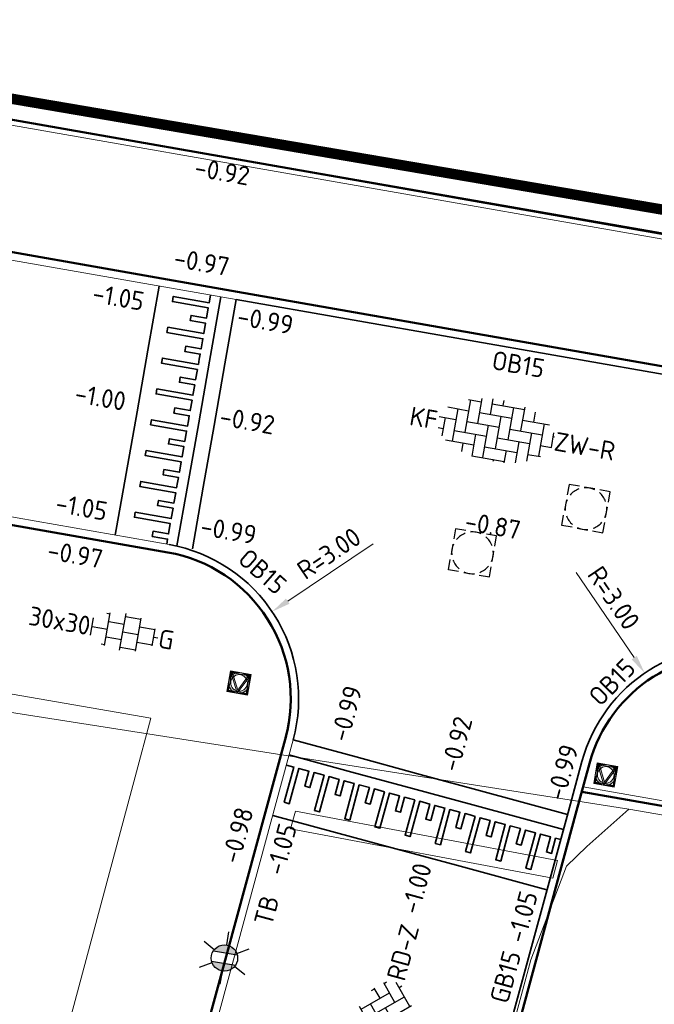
# Model space of a CAD drawing. Header units: metres. Extents: x 2514 to 227642, y 1683 to 852646.
# Tile 66 of 256: x 113628 to 113640, y 426391 to 426410. Entities that reach past the tile are written whole.
import ezdxf
from ezdxf.enums import TextEntityAlignment as Align
from ezdxf.lldxf.tags import DXFTag

# ---------------------------------------------------------------- set-up
doc = ezdxf.new("R2010")
doc.units = ezdxf.units.M
doc.linetypes.add('XX-CENTER', pattern=[8, 5, -1, 1, -1])
doc.layers.get('Defpoints').update_dxf_attribs({"color": 244, "lineweight": 35})
for name, color, linetype, lineweight in [('B-WE-GR-GROENVOORZIENING-GV', 252, 'Continuous', 18), ('B-WE-KG-GRENS_PERCEEL-GV', 252, 'KG-PERCEEL', 18), ('B-WE-VH-VERHARDING_BETONSTRAATSTEEN-GV', 252, 'Continuous', 18), ('B-WE-VH-VERHARDING_TEGEL-GV', 252, 'Continuous', 18), ('N-WE-IE-MEUBILAIR_WEGMEUBILAIR_LICHTMAST-S', 7, 'Continuous', 25), ('N-WE-IE-MEUBILAIR_WEGMEUBILAIR_VERKEERSBORD-S', 7, 'Continuous', 9), ('N-WE-KG-WERKGRENS-G', 7, 'XX-CENTER', 35), ('N-WE-RI-PUT-OPHOOGTEBRENGEN-S', 7, 'Continuous', 25), ('N-WE-VH-DREMPEL_BESTRAAT-G', 1, 'Continuous', 35), ('N-WE-VH-KANTOPSLUITING-T18', 1, 'Continuous', 18), ('N-WE-VH-KANTOPSLUITING_ACHTERKANTBAND-G', 1, 'Continuous', 50), ('N-WE-VH-KANTOPSLUITING_GELEIDEBAND-G', 2, 'Continuous', 35), ('N-WE-VH-KANTOPSLUITING_OPSLUITBAND_100X200-G', 1, 'Continuous', 18), ('N-WE-VH-KANTOPSLUITING_OPSLUITBAND_150X250-G', 1, 'Continuous', 35), ('N-WE-VH-KANTOPSLUITING_TROTTOIRBAND_130 150-G', 2, 'Continuous', 13), ('N-WE-VH-M', 7, 'Continuous', 18), ('N-WE-VH-NAP-T18', 1, 'Continuous', 18), ('N-WE-VH-VERHARDING_BETONSTRAATSTEEN-S', 1, 'Continuous', 25), ('N-WE-VH-VERHARDING_TEGEL-S', 1, 'Continuous', 25)]:
    doc.layers.add(name, color=color, linetype=linetype, lineweight=lineweight)
doc.styles.add('ISO', font='NLCS-ISO.ttf')
doc.styles.add('NLCS-ISO', font='NLCS-ISO.ttf', dxfattribs={"height": 1.8})
doc.styles.add('NLCS-ISO-M200-T18', font='NLCS-ISO.ttf', dxfattribs={"height": 0.36})
doc.styles.get("Standard").update_dxf_attribs({"font": 'romans'})
tags = doc.linetypes.add('KG-PERCEEL', pattern='A,5.5,-2,["P",Standard,S=1.8,R=0,X=-0.5,Y=-0.9],-2,5.5,-2,[5,NLCS.SHX,S=0.75,R=0,X=0,Y=0],-2', length=19).pattern_tags.tags
tags[6] = DXFTag(74, 10)
doc.dimstyles.new('NLCS-M200-T18-PIJL_L2_H1', dxfattribs={"dimscale": 0.2, "dimtxt": 2.5, "dimasz": 1.8, "dimexe": 2, "dimexo": 2, "dimgap": 0.7, "dimtad": 1, "dimzin": 0, "dimdsep": 46, "dimtxsty": 'NLCS-ISO-M200-T18', "dimcen": 0, "dimdle": 2, "dimclrd": 256, "dimclre": 256, "dimclrt": 1, "dimadec": 1, "dimazin": 0, "dimtfac": 1, "dimtdec": 3, "dimtofl": 0, "dimtmove": 0, "dimatfit": 3, "dimfxl": 2, "dimfxlon": 1, "dimtfillclr": 256, "dimtolj": 1, "dimtzin": 0, "dimlwd": -1, "dimlwe": -1, "dimarcsym": 0})

# ---------------------------------------------------------------- blocks, each defined once
blk = doc.blocks.new('SVH-BSS_KEIFORMAAT_KEPER-SO')
at = {"ltscale": 0.1}
for p, q in [((-5.197234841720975, 0.7424621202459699), (-4.025666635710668, 1.914030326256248)), ((-3.597206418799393, 2.112282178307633), (-1.484924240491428, -2.747801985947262e-13)), ((-2.477046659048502, 2.477046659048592), (-1.484924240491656, 1.484924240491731)), ((-2.227386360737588, 0.7424621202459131), (-0.2128896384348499, 2.756958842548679)), ((-2.227386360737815, 2.227386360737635), (-1.846044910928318, 2.608727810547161)), ((-0.7424621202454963, 2.227386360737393), (1.484924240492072, -2.321476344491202e-13)), ((0.2160084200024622, 2.753840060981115), (1.484924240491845, 1.484924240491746)), ((0.742462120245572, 2.227386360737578), (1.196639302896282, 2.681563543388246)), ((0.7424621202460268, 0.7424621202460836), (2.445993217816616, 2.445993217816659)), ((2.227386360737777, 2.22738636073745), (4.454772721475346, -1.753042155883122e-13)), ((-5.197234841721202, -0.7424621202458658), (-2.969848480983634, 1.48492424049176)), ((-4.564991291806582, 1.595142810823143), (-4.454772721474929, 1.484924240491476)), ((-2.227386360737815, -0.7424621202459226), (-2.463584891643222e-13, 1.484924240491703)), ((0.7424621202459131, -0.7424621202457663), (2.969848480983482, 1.48492424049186)), ((3.7123106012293, 0.7424621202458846), (4.50164561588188, 1.531797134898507)), ((4.221158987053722, 1.718537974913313), (4.45477272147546, 1.484924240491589)), ((-5.336050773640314, 0.881278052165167), (-4.454772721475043, -7.582823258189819e-14)), ((-4.812064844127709, -1.842216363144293), (-2.969848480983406, 3.785860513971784e-14)), ((-3.712310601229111, 0.7424621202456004), (-1.484924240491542, -1.484924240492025)), ((-2.227386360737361, -2.227386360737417), (2.083888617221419e-13, 2.083888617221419e-13)), ((-0.7424621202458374, 0.7424621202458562), (1.484924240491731, -1.48492424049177)), ((0.7424621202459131, -2.227386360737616), (2.969848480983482, 9.43689570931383e-15)), ((2.227386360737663, 0.7424621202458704), (4.454772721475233, -1.484924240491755)), ((3.7123106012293, -0.7424621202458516), (5.246882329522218, 0.7921096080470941)), ((5.197234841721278, 0.7424621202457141), (5.392160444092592, 0.5475365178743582)), ((-5.734817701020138, -0.2048792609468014), (-4.454772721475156, -1.484924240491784)), ((-3.712310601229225, -0.742462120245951), (-1.484924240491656, -2.969848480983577)), ((-0.74246212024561, -0.74246212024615), (1.484924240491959, -2.969848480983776)), ((2.227386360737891, -0.7424621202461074), (3.843627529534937, -2.358703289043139)), ((3.712310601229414, -2.227386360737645), (5.574234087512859, -0.3654628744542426)), ((5.197234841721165, -0.7424621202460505), (5.40549668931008, -0.950723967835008)), ((-3.894231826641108, -2.40930758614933), (-2.969848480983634, -1.484924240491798)), ((-1.594092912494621, -3.079017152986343), (9.470202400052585e-14, -1.484924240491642)), ((1.364972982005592, -3.089799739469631), (2.969848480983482, -1.484924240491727)), ((-3.712310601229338, -2.227386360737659), (-3.270758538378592, -2.668938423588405)), ((-0.7424621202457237, -2.227386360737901), (0.2141389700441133, -3.18398745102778)), ((2.22738636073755, -2.227386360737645), (2.78091825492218, -2.780918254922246)), ((-0.2171522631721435, -3.18700074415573), (9.470202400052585e-14, -2.969848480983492))]:
    blk.add_line(p, q, dxfattribs=at)
at = {"style": 'NLCS-ISO'}
blk.add_attdef('FORMAAT', text='', height=1.8, dxfattribs=at).set_placement((-5.834817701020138, -0.2150483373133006), align=Align.MIDDLE_RIGHT)
blk.add_attdef('KLEUR', text='', height=1.8, dxfattribs=at).set_placement((5.824648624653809, -0.2150483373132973), align=Align.MIDDLE_LEFT)
at = {"style": 'NLCS-ISO', "flags": 1}
blk.add_attdef('FUNCTIE', text='', height=1.8, dxfattribs=at).set_placement((0.1159930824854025, -3.584775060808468), align=Align.MIDDLE_CENTER)
blk = doc.blocks.new('SVH-TEGEL_300X300_DUN_HALFST_KL-SO')
for p, q in [((-1.83708385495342, 1.5), (-1.499999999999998, 1.5)), ((-1.499999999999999, -1.600165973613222), (-1.499999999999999, 1.600165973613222)), ((1.110223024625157e-15, -1.78372119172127), (1.110223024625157e-15, 1.78372119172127)), ((2.220446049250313e-15, 1.5), (1.500000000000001, 1.5)), ((1.500000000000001, -1.600165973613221), (1.500000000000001, 1.600165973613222)), ((-3.08021532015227, 0.7500000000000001), (-2.999999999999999, 0.7500000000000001)), ((-2.999999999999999, -0.8349495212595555), (-2.999999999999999, 0.834949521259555)), ((-2.999999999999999, 0), (-1.499999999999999, 0)), ((-1.499999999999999, 0.7500000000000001), (1.110223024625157e-15, 0.7500000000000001)), ((0, 0), (1.500000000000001, 0)), ((1.500000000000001, 0.7500000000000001), (3, 0.7500000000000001)), ((3, -0.8349495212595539), (3, 0.8349495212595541)), ((3, 0), (3.39489953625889, 0)), ((-3.08021532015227, -0.7500000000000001), (-3, -0.7500000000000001)), ((-1.5, -0.7500000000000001), (0, -0.7500000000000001)), ((1.499999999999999, -0.7500000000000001), (3, -0.7500000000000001)), ((-1.837083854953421, -1.5), (-1.499999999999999, -1.5)), ((1.110223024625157e-15, -1.5), (1.500000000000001, -1.5))]:
    blk.add_line(p, q)
at = {"style": 'NLCS-ISO'}
blk.add_attdef('FORMAAT', text='', height=1.8, dxfattribs=at).set_placement((-3.18021532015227, -2.887924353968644e-16), align=Align.MIDDLE_RIGHT)
blk.add_attdef('KLEUR', text='', height=1.8, dxfattribs=at).set_placement((3.49489953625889, -6.891423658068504e-16), align=Align.MIDDLE_LEFT)
at = {"style": 'NLCS-ISO', "flags": 1}
blk.add_attdef('FUNCTIE', text='', height=1.8, dxfattribs=at).set_placement((0.1159930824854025, -3.584775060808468), align=Align.MIDDLE_CENTER)
blk = doc.blocks.new('N-SIE-WEG_VERKEERSBORD_ROND-SO')
h = blk.add_hatch(color=256)
h.dxf.hatch_style = 1
h.paths.add_polyline_path([(-1, 0, 1), (1, 0, 1)])
h.paths.add_polyline_path([(0.7957889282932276, 0, -1), (-0.7957889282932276, 0, -1)], flags=16)
h = blk.add_hatch(color=256)
h.dxf.hatch_style = 1
h.paths.add_polyline_path([(-0.7726747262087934, 0.8595052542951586), (-0.5111269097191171, 0.8595052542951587, -0.1349339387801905), (0, 1), (-1, 1), (-0.7999999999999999, 0.6, -0.03799421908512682), (-0.699995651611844, 0.7141471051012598)])
h = blk.add_hatch(color=256)
h.dxf.hatch_style = 1
h.paths.add_polyline_path([(-0.8595052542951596, 0.719010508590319), (-1, 1), (-1, 0, -0.1349339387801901), (-0.8595052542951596, 0.5111269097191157)])
h = blk.add_hatch(color=256)
h.dxf.hatch_style = 1
h.paths.add_polyline_path([(0.7726747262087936, 0.8595052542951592), (0.699995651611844, 0.71414710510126, -0.03799421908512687), (0.7999999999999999, 0.6), (1, 1), (0, 1, -0.1349339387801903), (0.5111269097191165, 0.8595052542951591)])
h = blk.add_hatch(color=256)
h.dxf.hatch_style = 1
h.paths.add_polyline_path([(0.8595052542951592, 0.5111269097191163, -0.1349339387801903), (1, 0), (1, 1), (0.8595052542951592, 0.7190105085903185)])
h = blk.add_hatch(color=256)
h.dxf.hatch_style = 1
h.paths.add_polyline_path([(0, -1, -0.1349339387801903), (-0.5111269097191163, -0.8595052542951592), (-0.8595052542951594, -0.8595052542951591), (-0.8595052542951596, -0.5111269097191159, -0.1349339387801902), (-1, 0), (-1, -0.9999999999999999)])
h = blk.add_hatch(color=256)
h.dxf.hatch_style = 1
h.paths.add_polyline_path([(-0.1056260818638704, -0.7887478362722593, 0.06666054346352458), (0.1056260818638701, -0.7887478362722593), (0.6943739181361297, 0.3887478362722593, 0.0503175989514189), (0.6027287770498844, 0.5196133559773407), (-3.885780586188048e-16, -0.6858441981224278), (-0.6027287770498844, 0.5196133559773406, 0.0503175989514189), (-0.6943739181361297, 0.3887478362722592)])
h = blk.add_hatch(color=256)
h.dxf.hatch_style = 1
h.paths.add_polyline_path([(0.8595052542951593, -0.8595052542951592), (0.5111269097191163, -0.8595052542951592, -0.1349339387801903), (0, -1), (1, -1), (1, 0, -0.1349339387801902), (0.8595052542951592, -0.5111269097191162)])
for points in [[(-1, -0.9999999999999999), (1, -1), (1, 1), (-1, 1)], [(-0.8595052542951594, -0.8595052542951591), (0.8595052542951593, -0.8595052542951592), (0.8595052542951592, 0.8595052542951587), (-0.8595052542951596, 0.8595052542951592)]]:
    blk.add_lwpolyline(points, close=True)
at = {"flags": 128}
for points in [[(-1, 1), (-1.83697019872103e-16, -1), (1, 1)], [(-0.7726747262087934, 0.8595052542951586), (-3.33066907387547e-16, -0.6858441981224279), (0.7726747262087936, 0.8595052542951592)]]:
    blk.add_lwpolyline(points, close=True, dxfattribs=at)
for radius in [1, 0.7957889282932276]:
    blk.add_circle((0, 0), radius)
at = {"lineweight": 30, "flags": 104}
blk.add_attdef('bordgegevens', text='', height=1.8, dxfattribs=at).set_placement((2.208614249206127, 3.210457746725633), align=Align.TOP_LEFT)
blk = doc.blocks.new('SVH-BSS_KEIFORMAAT_ELLEBOOG-SO')
at = {"ltscale": 0.1}
for p, q in [((-0.8216095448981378, 2.941359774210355), (-0.8216095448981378, 1.435541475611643)), ((0.2283904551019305, 2.970445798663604), (0.2283904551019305, 2.485541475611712)), ((-3.104154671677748, 2.485541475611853), (-1.871609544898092, 2.485541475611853)), ((-2.92160954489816, 2.48554147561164), (-2.92160954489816, -0.6644585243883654)), ((-1.871609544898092, 2.805519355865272), (-1.871609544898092, 0.3855414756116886)), ((-0.8216095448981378, 2.485541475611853), (2.32839045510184, 2.485541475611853)), ((1.278390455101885, 2.485541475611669), (1.278390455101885, -0.664458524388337)), ((2.32839045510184, 2.709488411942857), (2.32839045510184, 0.3855414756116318)), ((3.378390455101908, 2.384775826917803), (3.378390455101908, 1.4355414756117)), ((-4.954776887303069, 1.435541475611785), (-2.92160954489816, 1.435541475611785)), ((-3.971609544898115, 1.435541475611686), (-3.971609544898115, -1.71445852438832)), ((-1.871609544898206, 1.435541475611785), (1.278390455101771, 1.435541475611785)), ((0.2283904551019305, 1.435541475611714), (0.2283904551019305, -1.714458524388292)), ((2.328390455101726, 1.435541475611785), (4.954776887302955, 1.435541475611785)), ((4.428390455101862, 1.435541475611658), (4.428390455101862, -1.714458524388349)), ((-5.610382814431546, 0.3855414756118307), (-3.971609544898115, 0.3855414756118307)), ((-5.02160954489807, 0.3855414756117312), (-5.02160954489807, -1.36993364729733)), ((-2.92160954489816, 0.3855414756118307), (0.2283904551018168, 0.3855414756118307)), ((-0.8216095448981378, 0.385541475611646), (-0.8216095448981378, -2.76445852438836)), ((1.278390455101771, 0.3855414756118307), (4.428390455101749, 0.3855414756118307)), ((3.378390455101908, 0.3855414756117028), (3.378390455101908, -2.384775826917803)), ((5.47839045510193, 0.7434310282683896), (5.47839045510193, -0.6644585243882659)), ((5.478390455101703, 0.3855414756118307), (5.610382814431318, 0.3855414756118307)), ((-5.515026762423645, -0.6644585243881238), (-5.02160954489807, -0.6644585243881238)), ((-3.971609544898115, -0.6644585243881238), (-0.8216095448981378, -0.6644585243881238)), ((-1.871609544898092, -0.6644585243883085), (-1.871609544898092, -2.805519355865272)), ((0.2283904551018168, -0.6644585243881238), (3.378390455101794, -0.6644585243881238)), ((2.32839045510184, -0.6644585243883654), (2.32839045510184, -2.709488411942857)), ((4.428390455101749, -0.6644585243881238), (5.515026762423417, -0.6644585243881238)), ((-4.622465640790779, -1.714458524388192), (-1.871609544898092, -1.714458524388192)), ((-2.92160954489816, -1.714458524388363), (-2.92160954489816, -2.545893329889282)), ((-0.8216095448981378, -1.714458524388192), (2.32839045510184, -1.714458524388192)), ((1.278390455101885, -1.714458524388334), (1.278390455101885, -2.895995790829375)), ((3.378390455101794, -1.714458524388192), (4.622465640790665, -1.714458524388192)), ((-1.871609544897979, -2.764458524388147), (1.278390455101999, -2.764458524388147)), ((0.2283904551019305, -2.764458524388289), (0.2283904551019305, -2.970445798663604))]:
    blk.add_line(p, q, dxfattribs=at)
at = {"style": 'NLCS-ISO'}
blk.add_attdef('FORMAAT', text='', height=1.8, dxfattribs=at).set_placement((-5.710382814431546, -4.440892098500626e-15), align=Align.MIDDLE_RIGHT)
blk.add_attdef('KLEUR', text='', height=1.8, dxfattribs=at).set_placement((5.710382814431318, 0), align=Align.MIDDLE_LEFT)
at = {"style": 'NLCS-ISO', "flags": 1}
blk.add_attdef('FUNCTIE', text='', height=1.8, dxfattribs=at).set_placement((0.1159930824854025, -3.584775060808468), align=Align.MIDDLE_CENTER)
blk = doc.blocks.new('SRI-PUT_OPHOOGTEBRENGEN-SO-flat-7')
at = {"layer": 'N-WE-RI-PUT-OPHOOGTEBRENGEN-S', "lineweight": -3}
for points in [[(-0.1288720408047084, 0.427358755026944), (-0.3257706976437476, 0.462443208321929), (-0.3608551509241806, 0.2655445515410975)], [(0.1664759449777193, 0.3747320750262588), (-0.03042271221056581, 0.4098165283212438)], [(0.4267336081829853, 0.1251738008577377), (0.4618239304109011, 0.3221053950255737), (0.2649252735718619, 0.3571898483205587)], [(-0.378397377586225, 0.1670952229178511), (-0.4134818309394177, -0.02980343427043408)], [(0.3741069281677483, -0.1701741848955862), (0.409191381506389, 0.02672447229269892)], [(0.1245545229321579, -0.4303989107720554), (0.3214861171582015, -0.465489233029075), (0.3565647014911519, -0.2686235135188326)], [(-0.1707934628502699, -0.3777722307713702), (0.02610519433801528, -0.4128566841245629)]]:
    blk.add_lwpolyline(points, dxfattribs=at)
at = {"layer": 'N-WE-RI-PUT-OPHOOGTEBRENGEN-S'}
blk.add_lwpolyline([(-0.2692383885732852, -0.3602053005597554), (-0.4661355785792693, -0.325112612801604), (-0.4310487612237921, -0.1282483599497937)], dxfattribs=at)
at = {"layer": 'N-WE-RI-PUT-OPHOOGTEBRENGEN-S', "lineweight": -3, "ltscale": 0.2}
for start, end in [(64.89197542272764, 94.89197542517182), (109.8967676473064, 139.8967676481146), (19.89197541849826, 49.89197542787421), (154.8967676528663, 184.8967676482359), (334.8919754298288, 4.891975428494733), (199.8967676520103, 229.8967676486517), (244.8967676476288, 274.8967676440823), (289.8919754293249, 319.8919754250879)]:
    blk.add_arc((-0.002142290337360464, -0.001523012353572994), 0.3999999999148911, start, end, dxfattribs=at)
blk = doc.blocks.new('SRI-PUT_OPHOOGTEBRENGEN-SO-flat-30')
at = {"layer": 'N-WE-RI-PUT-OPHOOGTEBRENGEN-S', "lineweight": -3}
for points in [[(-0.130362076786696, 0.4269065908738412), (-0.3273819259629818, 0.4613039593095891), (-0.3617792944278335, 0.2642841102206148)], [(0.1651676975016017, 0.375310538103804), (-0.0318521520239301, 0.4097079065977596)], [(0.4262943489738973, 0.1266616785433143), (0.4606974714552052, 0.3237144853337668), (0.2636776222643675, 0.3581118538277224)], [(-0.3789779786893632, 0.165774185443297), (-0.4133753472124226, -0.03124566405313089)], [(0.3746982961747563, -0.1688680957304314), (0.4090956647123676, 0.02815175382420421)], [(0.1260551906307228, -0.4299617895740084), (0.323107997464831, -0.4643649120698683), (0.3574996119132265, -0.2673780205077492)], [(-0.1694745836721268, -0.3783657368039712), (0.027545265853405, -0.4127631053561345)]]:
    blk.add_lwpolyline(points, dxfattribs=at)
at = {"layer": 'N-WE-RI-PUT-OPHOOGTEBRENGEN-S'}
blk.add_lwpolyline([(-0.2679801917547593, -0.3611423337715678), (-0.4649986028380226, -0.3267367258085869), (-0.4305987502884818, -0.1297512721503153)], dxfattribs=at)
at = {"layer": 'N-WE-RI-PUT-OPHOOGTEBRENGEN-S', "lineweight": -3, "ltscale": 0.2}
for start, end in [(65.0918493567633, 95.0918493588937), (110.0966415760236, 140.0966415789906), (20.09184935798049, 50.09184936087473), (155.0966415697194, 185.0966415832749), (335.0918493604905, 5.091849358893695), (200.0966415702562, 230.0966415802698), (245.0966415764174, 275.0966415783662), (290.0918493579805, 320.0918493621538)]:
    blk.add_arc((-0.002136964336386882, -0.001530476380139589), 0.3999999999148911, start, end, dxfattribs=at)
blk = doc.blocks.new('*D362')
at = {"layer": 'Defpoints', "color": 0, "transparency": 16777216}
for p in [(113639.9366862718, 426397.423850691), (113641.6271829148, 426394.9455002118)]:
    blk.add_point(p, dxfattribs=at)
at = {"layer": 'N-WE-VH-M', "transparency": 16777216}
blk.add_line((113638.6226068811, 426399.3503551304), (113639.7338266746, 426397.7212527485), dxfattribs=at)
blk.add_solid([(113639.7833936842, 426397.7550626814), (113639.684259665, 426397.6874428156), (113639.9366862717, 426397.4238506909)], dxfattribs=at)
at = {"layer": 'N-WE-VH-M', "color": 1, "transparency": 16777216, "insert": (113639.3411443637, 426398.8648246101), "char_height": 0.36, "attachment_point": 5, "rotation": 304.2981157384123, "style": 'NLCS-ISO-M200-T18'}
blk.add_mtext('\\A1;R=3.00', dxfattribs=at)
blk = doc.blocks.new('*D674')
at = {"layer": 'Defpoints', "color": 0, "ltscale": 0.2, "transparency": 16777216}
for p in [(113632.7934670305, 426398.6029336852), (113630.3016943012, 426396.9322845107)]:
    blk.add_point(p, dxfattribs=at)
at = {"layer": 'N-WE-VH-M', "ltscale": 0.2, "transparency": 16777216}
blk.add_line((113634.7304050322, 426399.9015849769), (113633.092479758, 426398.8034115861), dxfattribs=at)
blk.add_solid([(113633.0590667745, 426398.8532470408), (113633.1258927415, 426398.7535761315), (113632.7934670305, 426398.6029336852)], dxfattribs=at)
at = {"layer": 'N-WE-VH-M', "color": 1, "ltscale": 0.2, "transparency": 16777216, "insert": (113633.8827461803, 426399.7185263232), "char_height": 0.36, "attachment_point": 5, "rotation": 33.84051334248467, "style": 'NLCS-ISO-M200-T18'}
blk.add_mtext('\\A1;R=3.00', dxfattribs=at)
blk = doc.blocks.new('N-SIE-WEG_LICHTMAST-SO')
h = blk.add_hatch(color=256)
h.paths.add_polyline_path([(1.162672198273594, 0.5, 0.6585046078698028), (-1.162672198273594, 0.5)])
h.paths.add_polyline_path([(-1.162672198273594, -0.5, 0.6585046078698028), (1.162672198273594, -0.5)])
at = {"flags": 128}
for points in [[(8.349587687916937e-10, 1.265625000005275), (1.669846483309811e-09, 2.53125000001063)], [(-2.192125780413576, 1.265625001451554), (-1.096064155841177, 0.6328125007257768)], [(1.096064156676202, 0.6328124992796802), (2.192125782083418, 1.26562499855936)], [(-1.162672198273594, 0.5), (1.162672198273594, 0.5)], [(-2.192125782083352, -1.26562499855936), (-1.096064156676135, -0.6328124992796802)], [(-1.162672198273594, -0.5), (1.162672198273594, -0.5)], [(2.192125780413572, -1.265625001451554), (1.096064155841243, -0.6328125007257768)], [(-8.349587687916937e-10, -1.265625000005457), (-1.669775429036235e-09, -2.53125000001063)]]:
    blk.add_lwpolyline(points, dxfattribs=at)
at = {"ltscale": 0.5}
blk.add_circle((0, 0), 1.265625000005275, dxfattribs=at)
at = {"style": 'NLCS-ISO'}
blk.add_attdef('TYPE', text='', height=1.8, dxfattribs=at).set_placement((1.669846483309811e-09, 2.53125000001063), align=Align.BOTTOM_CENTER)

msp = doc.modelspace()

# ---------------------------------------------------------------- linework, layer by layer
at = {"layer": 'B-WE-GR-GROENVOORZIENING-GV'}
msp.add_lwpolyline([(113626.1690000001, 426418.6810000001), (113620.5090000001, 426419.6700000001), (113618.7620000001, 426409.6170000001), (113679.7180000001, 426398.9660000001), (113682.1100000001, 426398.5480000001), (113683.9380000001, 426409.1100000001), (113683.2980000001, 426409.2260000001), (113676.1730000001, 426410.5120000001), (113675.7280000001, 426406.8880000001), (113672.5590000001, 426404.9670000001), (113626.0180000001, 426413.0910000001), (113626.8270000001, 426417.7470000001)], close=True, dxfattribs=at)
at = {"layer": 'B-WE-KG-GRENS_PERCEEL-GV', "ltscale": 0.2}
for points in [[(113618.7620000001, 426409.6170000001), (113681.4740000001, 426398.6830000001)], [(113639.6280000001, 426394.8140000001), (113621.2200000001, 426397.6950000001), (113583.7700000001, 426404.5860000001), (113570.4920000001, 426407.0300000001), (113564.4930000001, 426372.9080000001), (113576.0020000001, 426370.8490000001), (113577.7820000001, 426370.5340000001), (113583.8570000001, 426369.4570000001), (113582.4900000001, 426361.6890000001)]]:
    msp.add_lwpolyline(points, dxfattribs=at)
msp.add_lwpolyline([(113639.6280000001, 426394.8140000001), (113638.8290000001, 426394.0990000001), (113638.4330000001, 426393.7230000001), (113637.7500000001, 426391.9280000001), (113631.6030000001, 426369.0590000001), (113650.8280000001, 426363.8410000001), (113653.6490000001, 426380.6120000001), (113656.4920000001, 426380.1080000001), (113658.5740000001, 426391.5360000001)], close=True, dxfattribs=at)
at = {"layer": 'B-WE-VH-VERHARDING_BETONSTRAATSTEEN-GV'}
msp.add_lwpolyline([(113638.2660000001, 426393.8320000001), (113633.2400000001, 426394.7780000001), (113633.1480000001, 426394.4390000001), (113638.1740000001, 426393.4930000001)], close=True, dxfattribs=at)
at = {"layer": 'B-WE-VH-VERHARDING_TEGEL-GV'}
msp.add_lwpolyline([(113630.4670000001, 426396.5610000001), (113604.9590000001, 426400.9750000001), (113604.1300000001, 426396.3900000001), (113603.4970000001, 426393.0920000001), (113603.8460000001, 426393.0310000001), (113603.8160000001, 426392.8630000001), (113607.4940000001, 426392.1180000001), (113607.5340000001, 426392.3850000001), (113607.7930000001, 426392.3470000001), (113607.4520000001, 426390.3750000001), (113619.6200000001, 426388.2300000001), (113618.9750000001, 426384.4850000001), (113626.6430000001, 426382.3100000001), (113630.1650000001, 426395.4340000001)], close=True, dxfattribs=at)
at = {"layer": 'N-WE-KG-WERKGRENS-G', "ltscale": 0.5, "const_width": 0.2, "flags": 128}
msp.add_lwpolyline([(113623.3180373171, 426432.3972215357), (113632.7668120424, 426488.4024184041), (113689.6231437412, 426478.3526772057), (113690.1252273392, 426481.1932112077), (113694.0195437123, 426480.504864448), (113696.5320591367, 426477.0847972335), (113693.7726365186, 426460.3525571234), (113691.8881479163, 426460.663340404), (113681.1266224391, 426399.3493694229), (113619.1688525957, 426409.9050730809)], close=True, dxfattribs=at)
at = {"layer": 'N-WE-VH-DREMPEL_BESTRAAT-G'}
for points in [[(113629.7878927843, 426400.0692066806), (113629.9959908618, 426401.251025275), (113630.2040889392, 426402.4328438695), (113630.4121870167, 426403.6146624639), (113630.62840366, 426404.8425875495)], [(113631.6133147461, 426404.6695260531), (113631.5877924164, 426404.5245811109), (113630.8983982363, 426404.6459716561), (113630.8810567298, 426404.5474867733), (113631.5704509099, 426404.4260962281), (113631.535767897, 426404.2291264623), (113631.2403132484, 426404.2811509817), (113631.222971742, 426404.1826660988), (113631.5184263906, 426404.1306415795), (113631.4837433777, 426403.9336718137), (113630.7943491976, 426404.0550623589), (113630.7770076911, 426403.9565774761), (113631.4664018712, 426403.8351869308), (113631.4317188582, 426403.6382171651), (113631.1362642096, 426403.6902416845), (113631.1189227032, 426403.5917568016), (113631.4143773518, 426403.5397322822), (113631.3970358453, 426403.4412473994), (113631.3796943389, 426403.3427625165), (113630.6903001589, 426403.4641530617), (113630.6729586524, 426403.3656681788), (113631.3623528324, 426403.2442776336), (113631.3276698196, 426403.0473078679), (113631.032215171, 426403.0993323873), (113631.0148736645, 426403.0008475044), (113631.3103283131, 426402.948822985), (113631.2756453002, 426402.7518532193), (113630.5862511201, 426402.8732437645), (113630.5689096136, 426402.7747588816), (113631.2583037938, 426402.6533683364), (113631.2236207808, 426402.4563985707), (113630.9281661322, 426402.50842309), (113630.9108246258, 426402.4099382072), (113631.2062792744, 426402.3579136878), (113631.1889377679, 426402.2594288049), (113631.1715962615, 426402.1609439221), (113630.4822020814, 426402.2823344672), (113630.4648605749, 426402.1838495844), (113631.154254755, 426402.0624590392), (113631.1195717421, 426401.8654892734), (113630.8241170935, 426401.9175137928), (113630.8067755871, 426401.81902891), (113631.1022302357, 426401.7670043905), (113631.0675472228, 426401.5700346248), (113630.3781530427, 426401.69142517), (113630.3608115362, 426401.5929402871), (113631.0502057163, 426401.471549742), (113631.0155227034, 426401.2745799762), (113630.7200680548, 426401.3266044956), (113630.7027265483, 426401.2281196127), (113630.998181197, 426401.1760950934), (113630.9808396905, 426401.0776102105), (113630.963498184, 426400.9791253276), (113630.274104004, 426401.1005158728), (113630.2567624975, 426401.0020309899), (113630.9461566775, 426400.8806404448), (113630.9114736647, 426400.683670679), (113630.6160190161, 426400.7356951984), (113630.5986775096, 426400.6372103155), (113630.8941321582, 426400.5851857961), (113630.8594491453, 426400.3882160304), (113630.1700549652, 426400.5096065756), (113630.1527134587, 426400.4111216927), (113630.8421076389, 426400.2897311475), (113630.8074246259, 426400.0927613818), (113630.5119699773, 426400.1447859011), (113630.4946284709, 426400.0463010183), (113630.7900831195, 426399.9942764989), (113630.772741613, 426399.8957916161)], [(113630.9697113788, 426399.8611086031), (113631.1778094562, 426401.0429271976), (113631.3859075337, 426402.224745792), (113631.5940056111, 426403.4065643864), (113631.811242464, 426404.6402833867)], [(113631.2651660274, 426399.8090840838), (113631.4732641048, 426400.9909026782), (113631.6813621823, 426402.1727212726), (113631.8894602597, 426403.3545398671), (113632.1062292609, 426404.5856018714)], [(113638.4556698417, 426394.7152633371), (113636.7187292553, 426395.1875279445), (113635.5607682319, 426395.5023711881), (113634.4028072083, 426395.8172144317), (113633.1965968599, 426396.1451764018)], [(113638.3769590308, 426394.4257730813), (113636.6400184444, 426394.8980376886), (113635.4820574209, 426395.2128809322), (113634.3240963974, 426395.5277241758), (113633.1152826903, 426395.8563939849)], [(113633.0681393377, 426395.6619511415), (113633.210158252, 426395.6233369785), (113633.0264996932, 426394.9478597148), (113633.1229964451, 426394.9216227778), (113633.3066550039, 426395.5971000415), (113633.4996485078, 426395.5446261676), (113633.420937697, 426395.2551359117), (113633.5174344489, 426395.2288989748), (113633.5961452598, 426395.5183892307), (113633.7891387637, 426395.4659153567), (113633.605480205, 426394.790438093), (113633.7019769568, 426394.764201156), (113633.8856355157, 426395.4396784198), (113634.0786290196, 426395.3872045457), (113633.9999182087, 426395.0977142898), (113634.0964149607, 426395.0714773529), (113634.1751257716, 426395.3609676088), (113634.2716225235, 426395.3347306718), (113634.3681192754, 426395.308493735), (113634.1844607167, 426394.6330164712), (113634.2809574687, 426394.6067795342), (113634.4646160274, 426395.2822567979), (113634.6576095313, 426395.2297829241), (113634.5788987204, 426394.9402926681), (113634.6753954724, 426394.9140557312), (113634.7541062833, 426395.2035459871), (113634.9470997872, 426395.1510721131), (113634.7634412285, 426394.4755948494), (113634.8599379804, 426394.4493579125), (113635.0435965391, 426395.1248351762), (113635.2365900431, 426395.0723613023), (113635.1578792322, 426394.7828710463), (113635.2543759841, 426394.7566341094), (113635.3330867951, 426395.0461243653), (113635.429583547, 426395.0198874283), (113635.526080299, 426394.9936504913), (113635.3424217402, 426394.3181732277), (113635.4389184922, 426394.2919362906), (113635.6225770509, 426394.9674135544), (113635.8155705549, 426394.9149396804), (113635.736859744, 426394.6254494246), (113635.8333564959, 426394.5992124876), (113635.9120673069, 426394.8887027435), (113636.1050608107, 426394.8362288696), (113635.921402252, 426394.1607516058), (113636.0178990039, 426394.1345146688), (113636.2015575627, 426394.8099919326), (113636.3945510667, 426394.7575180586), (113636.3158402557, 426394.4680278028), (113636.4123370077, 426394.4417908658), (113636.4910478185, 426394.7312811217), (113636.5875445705, 426394.7050441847), (113636.6840413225, 426394.6788072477), (113636.5003827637, 426394.0033299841), (113636.5968795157, 426393.9770930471), (113636.7805380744, 426394.6525703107), (113636.9735315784, 426394.6000964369), (113636.8948207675, 426394.310606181), (113636.9913175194, 426394.2843692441), (113637.0700283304, 426394.5738594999), (113637.2630218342, 426394.521385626), (113637.0793632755, 426393.8459083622), (113637.1758600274, 426393.8196714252), (113637.3595185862, 426394.495148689), (113637.5525120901, 426394.4426748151), (113637.4738012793, 426394.1531845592), (113637.5702980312, 426394.1269476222), (113637.6490088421, 426394.4164378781), (113637.842002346, 426394.3639640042), (113637.6583437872, 426393.6884867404), (113637.7548405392, 426393.6622498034), (113637.9384990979, 426394.3377270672), (113638.1314926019, 426394.2852531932), (113638.052781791, 426393.9957629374), (113638.1492785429, 426393.9695260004), (113638.2279893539, 426394.2590162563), (113638.3244851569, 426394.2327795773)], [(113638.0621157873, 426393.2678120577), (113636.3251752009, 426393.7400766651), (113635.1672141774, 426394.0549199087), (113634.0092531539, 426394.3697631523), (113632.8061163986, 426394.6968894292)]]:
    msp.add_lwpolyline(points, dxfattribs=at)
at = {"layer": 'N-WE-VH-KANTOPSLUITING_ACHTERKANTBAND-G', "ltscale": 0.2}
for p, q in [((113681.7085909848, 426398.5745020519), (113618.5780614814, 426409.6492676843)), ((113618.0549017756, 426407.2028671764), (113632.1309870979, 426404.7335492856)), ((113632.1309870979, 426404.7335492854), (113643.0094860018, 426402.8251726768)), ((113617.1628179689, 426402.1305246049), (113630.794102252, 426399.7394244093)), ((113633.0627244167, 426396.2245204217), (113597.8372026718, 426266.6686793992)), ((113638.6112876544, 426394.7158965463), (113604.2823446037, 426268.4575796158))]:
    msp.add_line(p, q, dxfattribs=at)
at = {"layer": 'N-WE-VH-KANTOPSLUITING_ACHTERKANTBAND-G'}
msp.add_line((113638.7291318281, 426395.1493152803), (113678.221472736, 426388.2213135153), dxfattribs=at)
at = {"layer": 'N-WE-VH-KANTOPSLUITING_ACHTERKANTBAND-G', "ltscale": 0.2}
msp.add_lwpolyline([(113642.1196283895, 426397.7526335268, 0.3875695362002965), (113638.8770254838, 426395.6932529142), (113638.6112876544, 426394.7158965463)], format="xyb", dxfattribs=at)
msp.add_arc((113630.3016943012, 426396.9322845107), 2.85, 344.7893012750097, 80.05081352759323, dxfattribs=at)
at = {"layer": 'N-WE-VH-KANTOPSLUITING_GELEIDEBAND-G', "ltscale": 0.2}
msp.add_line((113638.4665425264, 426394.7552519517), (113604.1375994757, 426268.4969350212), dxfattribs=at)
at = {"layer": 'N-WE-VH-KANTOPSLUITING_OPSLUITBAND_100X200-G', "ltscale": 0.2}
msp.add_line((113681.7902890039, 426398.4586429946), (113618.4622240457, 426409.5680615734), dxfattribs=at)
at = {"layer": 'N-WE-VH-KANTOPSLUITING_OPSLUITBAND_100X200-G'}
msp.add_line((113638.7554797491, 426395.2462202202), (113678.2474215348, 426388.3182884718), dxfattribs=at)
at = {"layer": 'N-WE-VH-KANTOPSLUITING_OPSLUITBAND_150X250-G', "ltscale": 0.2}
msp.add_line((113632.105068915, 426404.5858054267), (113642.9835678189, 426402.6774288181), dxfattribs=at)
at = {"layer": 'N-WE-VH-KANTOPSLUITING_OPSLUITBAND_150X250-G', "ltscale": 0.2, "flags": 128}
msp.add_lwpolyline([(113642.1455465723, 426397.9003773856, 0.3875695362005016), (113638.7322803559, 426395.7326083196), (113638.4665425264, 426394.7552519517)], format="xyb", dxfattribs=at)
at = {"layer": 'N-WE-VH-KANTOPSLUITING_OPSLUITBAND_150X250-G', "ltscale": 0.2}
msp.add_arc((113630.3016943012, 426396.9322845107), 3, 344.7893012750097, 80.05081352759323, dxfattribs=at)
at = {"layer": 'N-WE-VH-KANTOPSLUITING_TROTTOIRBAND_130 150-G', "ltscale": 0.2}
for p, q in [((113618.0288896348, 426407.0551398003), (113632.105068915, 426404.5858054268)), ((113617.1887341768, 426402.2782688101), (113630.8200184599, 426399.8871686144)), ((113633.1965968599, 426396.1451764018), (113630.8126159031, 426387.3771399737))]:
    msp.add_line(p, q, dxfattribs=at)

# ---------------------------------------------------------------- block references
at = {"layer": 'N-WE-IE-MEUBILAIR_WEGMEUBILAIR_LICHTMAST-S', "xscale": 0.2, "yscale": 0.2, "zscale": 0.2, "rotation": 350.1566500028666}
msp.add_blockref('N-SIE-WEG_LICHTMAST-SO', (113631.8793095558, 426391.9633280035), dxfattribs=at)
at = {"layer": 'N-WE-IE-MEUBILAIR_WEGMEUBILAIR_VERKEERSBORD-S', "ltscale": 0.2, "xscale": 0.2, "yscale": 0.2, "zscale": 0.2}
for p, rotation in [((113632.1593030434, 426397.2356253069), 350.0500476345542), ((113639.1888369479, 426395.4722851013), 350.0500476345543)]:
    msp.add_blockref('N-SIE-WEG_VERKEERSBORD_ROND-SO', p, dxfattribs=dict(at, rotation=rotation))
at = {"layer": 'N-WE-RI-PUT-OPHOOGTEBRENGEN-S', "ltscale": 0.2}
for name, p in [('SRI-PUT_OPHOOGTEBRENGEN-SO-flat-7', (113638.8115971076, 426400.5791190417)), ('SRI-PUT_OPHOOGTEBRENGEN-SO-flat-30', (113636.6364956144, 426399.7315542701))]:
    msp.add_blockref(name, p, dxfattribs=at)
at = {"layer": 'N-WE-VH-VERHARDING_BETONSTRAATSTEEN-S', "extrusion": (0.014174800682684, -0.02020285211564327, 0.9996954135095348)}
ref = msp.add_blockref('SVH-BSS_KEIFORMAAT_ELLEBOOG-SO', (337929.8839048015, 283701.3475699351, -7003.754955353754), dxfattribs=dict(at, xscale=0.2000000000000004, yscale=0.2000000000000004, zscale=0.2000000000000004, rotation=314.9678780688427))
ref.add_attrib('FORMAAT', 'KF', dxfattribs={"layer": '0', "extrusion": (0.014174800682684, -0.02020285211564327, 0.9996954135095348), "height": 0.36, "rotation": 314.967878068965, "style": 'NLCS-ISO'}).set_placement((337929.0767875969, 283702.1555926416, -7003.754955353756), align=Align.MIDDLE_RIGHT)
ref.add_attrib('KLEUR', 'ZW-R', dxfattribs={"layer": '0', "extrusion": (0.014174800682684, -0.02020285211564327, 0.9996954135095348), "height": 0.36, "rotation": 314.967878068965, "style": 'NLCS-ISO'}).set_placement((337930.6910220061, 283700.539547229, -7003.754955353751), align=Align.MIDDLE_LEFT)
at = {"layer": 'N-WE-VH-VERHARDING_BETONSTRAATSTEEN-S', "xscale": 0.2, "yscale": 0.2, "zscale": 0.2, "rotation": 74.75281579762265}
msp.add_blockref('SVH-BSS_KEIFORMAAT_KEPER-SO', (113634.8098027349, 426390.4350459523), dxfattribs=at).add_auto_attribs({'FORMAAT': 'KF', 'KLEUR': 'RD-Z'})
at = {"layer": 'N-WE-VH-VERHARDING_TEGEL-S', "xscale": 0.2, "yscale": 0.2, "zscale": 0.2, "rotation": 350.013562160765}
msp.add_blockref('SVH-TEGEL_300X300_DUN_HALFST_KL-SO', (113629.9318849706, 426398.215418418), dxfattribs=at).add_auto_attribs({'FORMAAT': '30x30', 'KLEUR': 'G'})

# ---------------------------------------------------------------- texts
at = {"layer": 'N-WE-VH-KANTOPSLUITING-T18', "style": 'NLCS-ISO-M200-T18'}
for s, rotation, p in [('OB15', 350.0500476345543, (113636.9840332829, 426403.2540355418)), ('OB15', 318.673870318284, (113632.110543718, 426399.5698638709)), ('OB15', 45.51446377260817, (113639.0826417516, 426396.7660376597)), ('TB', 74.78930126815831, (113632.7865915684, 426392.5581626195)), ('GB15', 74.78930126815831, (113637.3091437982, 426391.0693379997))]:
    msp.add_text(s, height=0.36, rotation=rotation, dxfattribs=at).set_placement(p)
at = {"layer": 'N-WE-VH-NAP-T18', "style": 'ISO'}
for s, rotation, p in [('-0.92', 350.0500476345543, (113631.2850204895, 426406.9513673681)), ('-0.97', 350.0500476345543, (113630.8875985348, 426405.2153752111)), ('-1.05', 350.0500476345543, (113629.3270926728, 426404.5387485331)), ('-0.99', 350.0500476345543, (113632.1030730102, 426404.0981917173)), ('-1.00', 350.0500476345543, (113628.9900756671, 426402.6176187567)), ('-0.92', 350.0500476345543, (113631.7660560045, 426402.1770619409)), ('-1.05', 350.0500476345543, (113628.6210350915, 426400.5139420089)), ('-0.87', 350.0500476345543, (113636.4648587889, 426400.1669617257)), ('-0.99', 350.0500476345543, (113631.3970154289, 426400.0733851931)), ('-0.97', 350.0500476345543, (113628.4627387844, 426399.6115906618)), ('-0.99', 74.78930126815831, (113634.2468452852, 426396.0827190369)), ('-0.92', 74.78930126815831, (113636.3620835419, 426395.5075973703)), ('-0.99', 74.78930126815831, (113638.3914146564, 426394.955833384)), ('-0.98', 74.78930126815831, (113632.1595027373, 426393.7457013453)), ('-1.05', 74.78930126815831, (113633.0132535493, 426393.5222370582)), ('-1.00', 74.78930126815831, (113635.6035714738, 426392.7770721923)), ('-1.05', 74.78930126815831, (113637.6329025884, 426392.225308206))]:
    msp.add_text(s, height=0.36, rotation=rotation, dxfattribs=at).set_placement(p)

# ---------------------------------------------------------------- dimensions: what is measured, and where the dimension line sits
at = {"layer": 'N-WE-VH-M', "ltscale": 0.2}
dim = msp.add_radius_dim(center=(113630.3016943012, 426396.9322845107), mpoint=(113632.7934670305, 426398.6029336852), dimstyle='NLCS-M200-T18-PIJL_L2_H1', override={"dimpost": 'R=<>'}, dxfattribs=at)
dim.commit()
dim.dimension.update_dxf_attribs({"geometry": '*D674', "text_midpoint": (113633.8827461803, 426399.7185263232)})
at = {"layer": 'N-WE-VH-M'}
dim = msp.add_radius_dim(center=(113641.6271829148, 426394.9455002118), mpoint=(113639.9366862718, 426397.423850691), dimstyle='NLCS-M200-T18-PIJL_L2_H1', override={"dimpost": 'R=<>', "dimclrt": 1}, dxfattribs=at)
dim.commit()
dim.dimension.update_dxf_attribs({"geometry": '*D362', "text_midpoint": (113639.3411443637, 426398.8648246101)})

doc.saveas('drawing.dxf')
